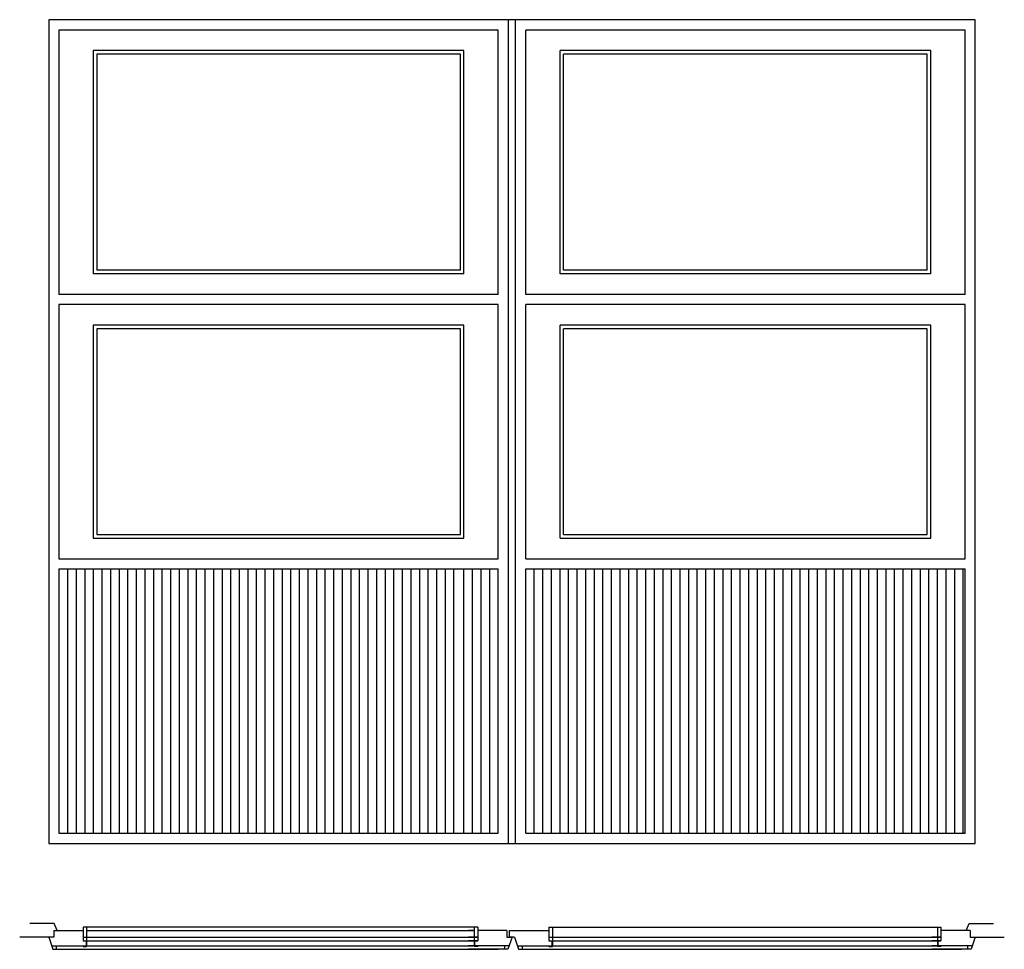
# Model space of a CAD drawing. Header units: millimetres. Extents: x 215.29 to 218.15, y 280.72 to 283.43.
import ezdxf

# ---------------------------------------------------------------- set-up
doc = ezdxf.new("R2010")
doc.units = ezdxf.units.MM

msp = doc.modelspace()

# ---------------------------------------------------------------- linework, layer by layer
for p, q in [((215.37, 283.4318), (215.37, 281.0318)), ((218.07, 283.4318), (215.37, 283.4318)), ((216.71, 281.0318), (216.71, 283.4318)), ((216.73, 281.0318), (216.73, 283.4318)), ((218.07, 281.0318), (218.07, 283.4318)), ((216.68, 283.4018), (215.4, 283.4018)), ((215.4, 283.4018), (215.4, 282.6318)), ((216.68, 282.6318), (216.68, 283.4018)), ((216.76, 282.6318), (216.76, 283.4018)), ((218.04, 283.4018), (216.76, 283.4018)), ((218.04, 282.6318), (218.04, 283.4018)), ((216.58, 283.3418), (215.5, 283.3418)), ((215.5, 283.3418), (215.5, 282.6918)), ((216.58, 282.6918), (216.58, 283.3418)), ((217.94, 283.3418), (216.86, 283.3418)), ((216.86, 282.6918), (216.86, 283.3418)), ((217.94, 282.6918), (217.94, 283.3418)), ((216.57, 283.3318), (215.51, 283.3318)), ((215.51, 283.3318), (215.51, 282.7018)), ((216.57, 282.7018), (216.57, 283.3318)), ((217.93, 283.3318), (216.87, 283.3318)), ((216.87, 282.7018), (216.87, 283.3318)), ((217.93, 282.7018), (217.93, 283.3318)), ((216.58, 282.6918), (215.5, 282.6918)), ((216.57, 282.7018), (215.51, 282.7018)), ((217.94, 282.6918), (216.86, 282.6918)), ((217.93, 282.7018), (216.87, 282.7018)), ((216.68, 282.6318), (215.4, 282.6318)), ((218.04, 282.6318), (216.76, 282.6318)), ((215.4, 282.6018), (215.4, 281.8618)), ((216.68, 282.6018), (215.4, 282.6018)), ((216.68, 281.8618), (216.68, 282.6018)), ((216.76, 281.8618), (216.76, 282.6018)), ((218.04, 282.6018), (216.76, 282.6018)), ((218.04, 281.8618), (218.04, 282.6018)), ((216.58, 282.5418), (215.5, 282.5418)), ((215.5, 282.5418), (215.5, 281.9218)), ((216.58, 281.9218), (216.58, 282.5418)), ((217.94, 282.5418), (216.86, 282.5418)), ((216.86, 281.9218), (216.86, 282.5418)), ((217.94, 281.9218), (217.94, 282.5418)), ((216.57, 282.5318), (215.51, 282.5318)), ((215.51, 282.5318), (215.51, 281.9318)), ((216.57, 281.9318), (216.57, 282.5318)), ((217.93, 282.5318), (216.87, 282.5318)), ((216.87, 281.9318), (216.87, 282.5318)), ((217.93, 281.9318), (217.93, 282.5318)), ((215.5, 281.9218), (216.58, 281.9218)), ((215.51, 281.9318), (216.57, 281.9318)), ((216.86, 281.9218), (217.94, 281.9218)), ((216.87, 281.9318), (217.93, 281.9318)), ((215.4, 281.8618), (216.68, 281.8618)), ((216.76, 281.8618), (218.04, 281.8618)), ((215.4, 281.8318), (215.4, 281.0618)), ((215.4, 281.8318), (216.68, 281.8318)), ((215.425, 281.8318), (215.425, 281.0618)), ((215.45, 281.8318), (215.45, 281.0618)), ((215.475, 281.8318), (215.475, 281.0618)), ((215.5, 281.8318), (215.5, 281.0618)), ((215.525, 281.8318), (215.525, 281.0618)), ((215.55, 281.8318), (215.55, 281.0618)), ((215.575, 281.8318), (215.575, 281.0618)), ((215.6, 281.8318), (215.6, 281.0618)), ((215.625, 281.8318), (215.625, 281.0618)), ((215.65, 281.8318), (215.65, 281.0618)), ((215.675, 281.8318), (215.675, 281.0618)), ((215.7, 281.8318), (215.7, 281.0618)), ((215.725, 281.8318), (215.725, 281.0618)), ((215.75, 281.8318), (215.75, 281.0618)), ((215.775, 281.8318), (215.775, 281.0618)), ((215.8, 281.8318), (215.8, 281.0618)), ((215.825, 281.8318), (215.825, 281.0618)), ((215.85, 281.8318), (215.85, 281.0618)), ((215.875, 281.8318), (215.875, 281.0618)), ((215.9, 281.8318), (215.9, 281.0618)), ((215.925, 281.8318), (215.925, 281.0618)), ((215.95, 281.8318), (215.95, 281.0618)), ((215.975, 281.8318), (215.975, 281.0618)), ((216, 281.8318), (216, 281.0618)), ((216.025, 281.8318), (216.025, 281.0618)), ((216.05, 281.8318), (216.05, 281.0618)), ((216.075, 281.8318), (216.075, 281.0618)), ((216.1, 281.8318), (216.1, 281.0618)), ((216.125, 281.8318), (216.125, 281.0618)), ((216.15, 281.8318), (216.15, 281.0618)), ((216.175, 281.8318), (216.175, 281.0618)), ((216.2, 281.8318), (216.2, 281.0618)), ((216.225, 281.8318), (216.225, 281.0618)), ((216.25, 281.8318), (216.25, 281.0618)), ((216.275, 281.8318), (216.275, 281.0618)), ((216.3, 281.8318), (216.3, 281.0618)), ((216.325, 281.8318), (216.325, 281.0618)), ((216.35, 281.8318), (216.35, 281.0618)), ((216.375, 281.8318), (216.375, 281.0618)), ((216.4, 281.8318), (216.4, 281.0618)), ((216.425, 281.8318), (216.425, 281.0618)), ((216.45, 281.8318), (216.45, 281.0618)), ((216.475, 281.8318), (216.475, 281.0618)), ((216.5, 281.8318), (216.5, 281.0618)), ((216.525, 281.8318), (216.525, 281.0618)), ((216.55, 281.8318), (216.55, 281.0618)), ((216.58, 281.0618), (216.58, 281.8318)), ((216.605, 281.0618), (216.605, 281.8318)), ((216.63, 281.0618), (216.63, 281.8318)), ((216.655, 281.0618), (216.655, 281.8318)), ((216.68, 281.0618), (216.68, 281.8318)), ((216.76, 281.8318), (218.04, 281.8318)), ((216.76, 281.0618), (216.76, 281.8318)), ((216.785, 281.0618), (216.785, 281.8318)), ((216.81, 281.0618), (216.81, 281.8318)), ((216.835, 281.0618), (216.835, 281.8318)), ((216.86, 281.0618), (216.86, 281.8318)), ((216.885, 281.0618), (216.885, 281.8318)), ((216.91, 281.0618), (216.91, 281.8318)), ((216.935, 281.0618), (216.935, 281.8318)), ((216.96, 281.0618), (216.96, 281.8318)), ((216.985, 281.0618), (216.985, 281.8318)), ((217.01, 281.0618), (217.01, 281.8318)), ((217.035, 281.0618), (217.035, 281.8318)), ((217.06, 281.0618), (217.06, 281.8318)), ((217.085, 281.0618), (217.085, 281.8318)), ((217.11, 281.0618), (217.11, 281.8318)), ((217.135, 281.0618), (217.135, 281.8318)), ((217.16, 281.0618), (217.16, 281.8318)), ((217.185, 281.0618), (217.185, 281.8318)), ((217.21, 281.0618), (217.21, 281.8318)), ((217.235, 281.0618), (217.235, 281.8318)), ((217.26, 281.0618), (217.26, 281.8318)), ((217.285, 281.0618), (217.285, 281.8318)), ((217.31, 281.0618), (217.31, 281.8318)), ((217.335, 281.0618), (217.335, 281.8318)), ((217.36, 281.0618), (217.36, 281.8318)), ((217.385, 281.0618), (217.385, 281.8318)), ((217.41, 281.0618), (217.41, 281.8318)), ((217.435, 281.0618), (217.435, 281.8318)), ((217.46, 281.0618), (217.46, 281.8318)), ((217.485, 281.0618), (217.485, 281.8318)), ((217.51, 281.0618), (217.51, 281.8318)), ((217.535, 281.0618), (217.535, 281.8318)), ((217.56, 281.0618), (217.56, 281.8318)), ((217.585, 281.0618), (217.585, 281.8318)), ((217.61, 281.0618), (217.61, 281.8318)), ((217.635, 281.0618), (217.635, 281.8318)), ((217.66, 281.0618), (217.66, 281.8318)), ((217.685, 281.0618), (217.685, 281.8318)), ((217.71, 281.0618), (217.71, 281.8318)), ((217.735, 281.0618), (217.735, 281.8318)), ((217.76, 281.0618), (217.76, 281.8318)), ((217.785, 281.0618), (217.785, 281.8318)), ((217.81, 281.0618), (217.81, 281.8318)), ((217.835, 281.0618), (217.835, 281.8318)), ((217.86, 281.0618), (217.86, 281.8318)), ((217.885, 281.0618), (217.885, 281.8318)), ((217.91, 281.0618), (217.91, 281.8318)), ((217.935, 281.0618), (217.935, 281.8318)), ((217.96, 281.0618), (217.96, 281.8318)), ((217.985, 281.0618), (217.985, 281.8318)), ((218.01, 281.0618), (218.01, 281.8318)), ((218.035, 281.0618), (218.035, 281.8318)), ((218.04, 281.0618), (218.04, 281.8318)), ((215.4, 281.0618), (216.68, 281.0618)), ((216.76, 281.0618), (218.04, 281.0618)), ((215.37, 281.0318), (218.07, 281.0318)), ((215.386, 280.7986), (215.3154, 280.7986)), ((215.3947, 280.7788), (215.386, 280.7986)), ((216.62, 280.7888), (215.47, 280.7888)), ((215.47, 280.7888), (215.47, 280.7489)), ((215.4805, 280.7888), (215.4805, 280.7318)), ((216.6095, 280.7888), (216.6095, 280.7318)), ((216.62, 280.7888), (216.62, 280.7489)), ((216.8274, 280.7888), (217.97, 280.7888)), ((216.8274, 280.7888), (216.8274, 280.7489)), ((216.8379, 280.7888), (216.8379, 280.7318)), ((217.9595, 280.7888), (217.9595, 280.7318)), ((217.97, 280.7888), (217.97, 280.7489)), ((218.0432, 280.779), (218.0518, 280.7987)), ((218.0518, 280.7987), (218.1225, 280.7987)), ((215.37, 280.7589), (215.2855, 280.7589)), ((215.3848, 280.7589), (215.37, 280.7589)), ((215.37, 280.7589), (215.3819, 280.7239)), ((215.3848, 280.7788), (215.3848, 280.7589)), ((215.3848, 280.7788), (215.47, 280.7788)), ((215.47, 280.7589), (216.62, 280.7589)), ((215.4805, 280.7788), (216.6095, 280.7788)), ((216.6095, 280.7788), (216.5931, 280.7788)), ((216.62, 280.7589), (216.5931, 280.7589)), ((216.7052, 280.7788), (216.62, 280.7788)), ((216.62, 280.7788), (216.62, 280.7489)), ((216.7052, 280.7788), (216.7052, 280.7589)), ((216.7052, 280.7589), (216.72, 280.7589)), ((216.72, 280.7589), (216.7081, 280.7239)), ((216.72, 280.7589), (216.7081, 280.7239)), ((216.7126, 280.7788), (216.8274, 280.7788)), ((216.7126, 280.7589), (216.7126, 280.7788)), ((216.7126, 280.7589), (216.7126, 280.7738)), ((216.7274, 280.7589), (216.7126, 280.7589)), ((216.7274, 280.7589), (216.72, 280.7589)), ((216.7274, 280.7589), (216.7393, 280.7239)), ((216.7274, 280.7589), (216.7393, 280.7239)), ((216.7274, 280.7589), (216.7393, 280.7239)), ((216.8274, 280.7788), (216.8274, 280.7489)), ((216.8274, 280.7589), (216.8713, 280.7589)), ((216.8687, 280.7589), (217.97, 280.7589)), ((217.9241, 280.7589), (217.97, 280.7589)), ((217.97, 280.7589), (217.9431, 280.7589)), ((218.0552, 280.7788), (217.97, 280.7788)), ((217.97, 280.7788), (217.97, 280.7489)), ((218.0552, 280.7788), (218.0552, 280.7589)), ((218.0552, 280.7589), (218.07, 280.7589)), ((218.07, 280.7589), (218.0581, 280.7239)), ((218.07, 280.7589), (218.0581, 280.7239)), ((218.07, 280.7589), (218.1545, 280.7589)), ((215.3785, 280.7339), (215.4791, 280.7339)), ((215.3922, 280.7339), (215.3922, 280.7239)), ((215.47, 280.7489), (216.62, 280.7489)), ((215.47, 280.7339), (215.47, 280.7318)), ((215.47, 280.7318), (215.4805, 280.7318)), ((215.4791, 280.7489), (215.4791, 280.7339)), ((215.4805, 280.7339), (216.6054, 280.7339)), ((216.62, 280.7489), (216.5931, 280.7489)), ((216.6095, 280.7339), (216.5931, 280.7339)), ((216.62, 280.7318), (216.6095, 280.7318)), ((216.6109, 280.7489), (216.6109, 280.7339)), ((216.7115, 280.7339), (216.6109, 280.7339)), ((216.62, 280.7339), (216.62, 280.7318)), ((216.6977, 280.7339), (216.6977, 280.7239)), ((216.7359, 280.7339), (216.8365, 280.7339)), ((216.7496, 280.7339), (216.7496, 280.7239)), ((216.8274, 280.7489), (216.8687, 280.7489)), ((216.8274, 280.7339), (216.8274, 280.7318)), ((216.8274, 280.7318), (216.8379, 280.7318)), ((216.8365, 280.7489), (216.8365, 280.7339)), ((216.8379, 280.7339), (216.8687, 280.7339)), ((216.8687, 280.7489), (217.97, 280.7489)), ((216.8687, 280.7339), (217.97, 280.7339)), ((217.9241, 280.7489), (217.97, 280.7489)), ((217.9241, 280.7339), (217.9554, 280.7339)), ((217.97, 280.7489), (217.9431, 280.7489)), ((217.9595, 280.7339), (217.9431, 280.7339)), ((217.97, 280.7318), (217.9595, 280.7318)), ((217.9609, 280.7489), (217.9609, 280.7339)), ((218.0615, 280.7339), (217.9609, 280.7339)), ((217.97, 280.7339), (217.97, 280.7318)), ((218.0477, 280.7339), (218.0477, 280.7239)), ((215.3819, 280.7239), (216.68, 280.7239)), ((216.7081, 280.7239), (216.5931, 280.7239)), ((216.7081, 280.7239), (216.62, 280.7239)), ((216.7393, 280.7239), (216.8687, 280.7239)), ((216.8687, 280.7239), (217.97, 280.7239)), ((217.9241, 280.7239), (218.03, 280.7239)), ((218.0581, 280.7239), (217.9431, 280.7239)), ((218.0581, 280.7239), (217.97, 280.7239))]:
    msp.add_line(p, q)

doc.saveas('drawing.dxf')
